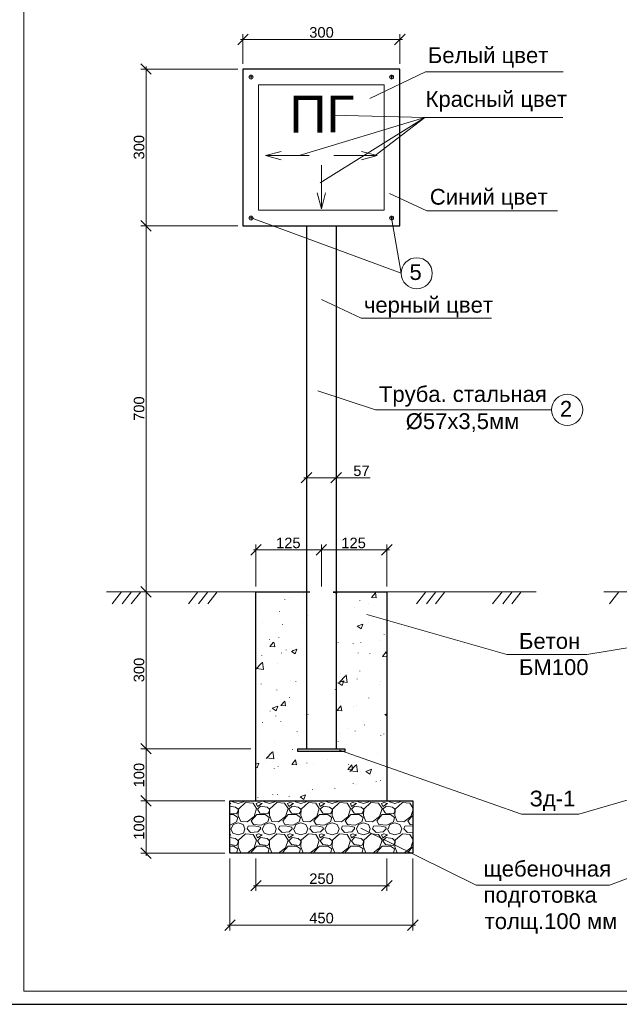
# Model space of a CAD drawing. Extents: x 0 to 361260, y 0 to 4201817.
# Tile 7 of 256: x 360168 to 360394, y 4193839 to 4194209. Entities that reach past the tile are written whole.
import ezdxf

# ---------------------------------------------------------------- set-up
doc = ezdxf.new("R2010")
doc.units = 0
doc.header["$LTSCALE"] = 0.5
doc.header["$MEASUREMENT"] = 0
for name, color, linetype in [('PDF _Геометрия', 7, 'Continuous'), ('PDF _Текст', 7, 'Continuous'), ('SHTAMP', 7, 'Continuous')]:
    doc.layers.add(name, color=color, linetype=linetype)
doc.styles.add('PDF Arial', font='arial.ttf')

msp = doc.modelspace()

# ---------------------------------------------------------------- linework, layer by layer
at = {"ltscale": 2}
msp.add_line((360149.526, 4193838.62), (360743.526, 4193838.62), dxfattribs=at)
at = {"layer": 'PDF _Геометрия', "lineweight": 13}
for points in [[(360254.026, 4194203.953), (360250.109, 4194199.953)], [(360252.026, 4194192.703), (360252.026, 4194203.953)], [(360309.109, 4194199.953), (360313.109, 4194203.953)], [(360311.109, 4194192.703), (360311.109, 4194203.953)], [(360251.109, 4194201.953), (360312.109, 4194201.953)], [(360217.443, 4194188.786), (360213.526, 4194192.703)], [(360250.109, 4194190.786), (360213.526, 4194190.786)], [(360215.526, 4194191.786), (360215.526, 4194130.703)], [(360299.859, 4194179.703), (360320.776, 4194189.786), (360372.693, 4194189.786)], [(360254.359, 4194187.786), (360255.943, 4194187.786)], [(360255.109, 4194188.62), (360255.109, 4194187.036)], [(360308.859, 4194187.786), (360307.276, 4194187.786)], [(360308.026, 4194188.62), (360308.026, 4194187.036)], [(360273.193, 4194158.203), (360320.526, 4194172.536), (360281.109, 4194147.87)], [(360285.609, 4194173.453), (360320.526, 4194172.536), (360301.859, 4194158.203)], [(360320.609, 4194172.536), (360372.526, 4194172.536)], [(360266.443, 4194156.62), (360260.526, 4194158.203), (360266.443, 4194159.786)], [(360296.693, 4194159.786), (360302.609, 4194158.203), (360296.693, 4194156.62)], [(360260.526, 4194158.203), (360266.443, 4194158.203), (360276.943, 4194158.203)], [(360302.609, 4194158.203), (360296.693, 4194158.203), (360286.276, 4194158.203)], [(360281.609, 4194138.203), (360281.609, 4194144.12), (360281.609, 4194154.62)], [(360283.193, 4194144.12), (360281.609, 4194138.203), (360280.026, 4194144.12)], [(360307.276, 4194143.953), (360321.359, 4194137.37), (360370.526, 4194137.37)], [(360217.443, 4194129.786), (360213.526, 4194133.703)], [(360213.526, 4194133.703), (360217.443, 4194129.786)], [(360254.359, 4194134.703), (360255.943, 4194134.703)], [(360255.109, 4194133.87), (360255.109, 4194135.453)], [(360255.109, 4194134.703), (360311.609, 4194113.87), (360308.026, 4194134.703)], [(360308.859, 4194134.703), (360307.276, 4194134.703)], [(360308.026, 4194133.87), (360308.026, 4194135.453)], [(360250.109, 4194131.703), (360213.526, 4194131.703)], [(360250.109, 4194131.703), (360213.526, 4194131.703)], [(360215.526, 4193992.953), (360215.526, 4194132.703)], [(360281.609, 4194104.036), (360296.526, 4194097.036), (360345.693, 4194097.036)], [(360368.276, 4194062.453), (360302.026, 4194062.453), (360280.276, 4194069.62)], [(360277.943, 4194038.87), (360274.026, 4194034.953)], [(360275.026, 4194036.87), (360287.193, 4194036.87), (360300.026, 4194036.87)], [(360275.943, 4194037.203), (360275.943, 4194038.87)], [(360285.193, 4194034.953), (360289.193, 4194038.87)], [(360287.193, 4194037.203), (360287.193, 4194038.87)], [(360258.943, 4194011.703), (360255.026, 4194007.786)], [(360256.943, 4193995.953), (360256.943, 4194011.703)], [(360279.609, 4194007.786), (360283.526, 4194011.703), (360279.609, 4194007.786)], [(360304.193, 4194007.786), (360308.193, 4194011.703)], [(360306.193, 4193995.953), (360306.193, 4194011.703)], [(360256.026, 4194009.703), (360282.526, 4194009.703)], [(360280.609, 4194009.703), (360307.193, 4194009.703)], [(360217.443, 4193991.953), (360213.526, 4193995.953)], [(360213.526, 4193995.953), (360217.443, 4193991.953)], [(360256.943, 4193993.953), (360200.693, 4193993.953)], [(360206.276, 4193993.953), (360202.776, 4193989.453)], [(360210.109, 4193993.953), (360206.526, 4193989.453)], [(360213.526, 4193993.953), (360209.943, 4193989.453)], [(360250.109, 4193993.953), (360213.526, 4193993.953), (360255.026, 4193993.953)], [(360215.526, 4193933.87), (360215.526, 4193994.953)], [(360235.109, 4193993.953), (360231.526, 4193989.453)], [(360238.859, 4193993.953), (360235.359, 4193989.453)], [(360242.276, 4193993.953), (360238.776, 4193989.453)], [(360362.443, 4193993.953), (360306.193, 4193993.953)], [(360320.943, 4193993.953), (360317.359, 4193989.453)], [(360324.693, 4193993.953), (360321.193, 4193989.453)], [(360328.109, 4193993.953), (360324.609, 4193989.453)], [(360349.693, 4193993.953), (360346.109, 4193989.453)], [(360353.443, 4193993.953), (360349.943, 4193989.453)], [(360356.859, 4193993.953), (360353.359, 4193989.453)], [(360444.359, 4193993.953), (360388.026, 4193993.953)], [(360393.693, 4193993.953), (360390.109, 4193989.453)], [(360375.943, 4193970.286), (360351.443, 4193970.286), (360298.693, 4193985.37)], [(360354.693, 4193970.286), (360381.609, 4193970.286), (360451.193, 4193981.703)], [(360213.526, 4193936.87), (360217.443, 4193932.953)], [(360217.443, 4193932.953), (360213.526, 4193936.87)], [(360255.026, 4193934.87), (360213.526, 4193934.87)], [(360255.026, 4193934.87), (360213.526, 4193934.87)], [(360215.526, 4193914.203), (360215.526, 4193935.87)], [(360378.526, 4193910.203), (360356.943, 4193910.203), (360288.443, 4193934.37)], [(360356.943, 4193910.203), (360378.526, 4193910.203), (360461.526, 4193934.286)], [(360217.443, 4193913.203), (360213.526, 4193917.203)], [(360213.526, 4193917.203), (360217.443, 4193913.203)], [(360245.193, 4193915.203), (360213.526, 4193915.203)], [(360240.276, 4193915.203), (360213.526, 4193915.203)], [(360215.526, 4193894.536), (360215.526, 4193916.203)], [(360248.026, 4193915.203), (360248.193, 4193914.87), (360250.193, 4193914.286), (360252.193, 4193914.87), (360252.359, 4193915.203)], [(360256.109, 4193915.203), (360254.943, 4193915.12), (360254.859, 4193915.203)], [(360259.859, 4193915.203), (360260.026, 4193914.87), (360262.026, 4193914.286), (360264.026, 4193914.87), (360264.193, 4193915.203)], [(360267.943, 4193915.203), (360266.776, 4193915.12), (360266.693, 4193915.203)], [(360271.693, 4193915.203), (360271.859, 4193914.87), (360273.859, 4193914.286), (360275.859, 4193914.87), (360275.943, 4193915.203)], [(360279.693, 4193915.203), (360278.526, 4193915.12), (360278.443, 4193915.203)], [(360283.526, 4193915.203), (360283.609, 4193914.87), (360285.609, 4193914.286), (360287.693, 4193914.87), (360287.776, 4193915.203)], [(360291.526, 4193915.203), (360290.359, 4193915.12), (360290.276, 4193915.203)], [(360295.276, 4193915.203), (360295.443, 4193914.87), (360297.443, 4193914.286), (360299.443, 4193914.87), (360299.609, 4193915.203)], [(360303.359, 4193915.203), (360302.193, 4193915.12), (360302.109, 4193915.203)], [(360307.109, 4193915.203), (360307.276, 4193914.87), (360309.276, 4193914.286), (360311.276, 4193914.87), (360311.359, 4193915.203)], [(360316.026, 4193912.62), (360314.943, 4193914.37), (360312.109, 4193914.62), (360309.359, 4193912.12), (360309.276, 4193909.703), (360310.193, 4193907.453), (360312.693, 4193907.286), (360315.276, 4193909.286), (360316.026, 4193911.62)], [(360315.109, 4193915.203), (360314.026, 4193915.12), (360313.859, 4193915.203)], [(360247.109, 4193913.953), (360247.526, 4193914.203), (360247.109, 4193914.286)], [(360249.276, 4193912.87), (360247.109, 4193913.203)], [(360247.109, 4193910.536), (360249.609, 4193910.286), (360250.193, 4193911.37), (360250.193, 4193912.036)], [(360250.193, 4193912.036), (360249.276, 4193912.87)], [(360262.026, 4193912.036), (360261.109, 4193912.87), (360258.693, 4193913.203), (360257.526, 4193912.036)], [(360257.526, 4193912.036), (360258.443, 4193910.62), (360261.443, 4193910.286), (360262.026, 4193911.37), (360262.026, 4193912.036)], [(360273.859, 4193912.036), (360272.859, 4193912.87), (360270.526, 4193913.203), (360269.359, 4193912.036)], [(360269.359, 4193912.036), (360270.276, 4193910.62), (360273.276, 4193910.286), (360273.859, 4193911.37), (360273.859, 4193912.036)], [(360285.609, 4193912.036), (360284.693, 4193912.87), (360282.359, 4193913.203), (360281.193, 4193912.036)], [(360281.193, 4193912.036), (360282.109, 4193910.62), (360285.026, 4193910.286), (360285.609, 4193911.37), (360285.609, 4193912.036)], [(360297.443, 4193912.036), (360296.526, 4193912.87), (360294.109, 4193913.203), (360292.943, 4193912.036)], [(360292.943, 4193912.036), (360293.943, 4193910.62), (360296.859, 4193910.286), (360297.443, 4193911.37), (360297.443, 4193912.036)], [(360309.276, 4193912.036), (360308.359, 4193912.87), (360305.943, 4193913.203), (360304.776, 4193912.036)], [(360304.776, 4193912.036), (360305.693, 4193910.62), (360308.693, 4193910.286), (360309.276, 4193911.37), (360309.276, 4193912.036)], [(360247.109, 4193910.036), (360248.526, 4193910.036), (360250.109, 4193908.953), (360249.609, 4193907.286)], [(360249.609, 4193907.286), (360247.109, 4193906.036)], [(360256.026, 4193906.286), (360255.193, 4193907.703), (360257.276, 4193910.036), (360260.359, 4193910.036), (360261.943, 4193908.953), (360261.443, 4193907.286), (360258.943, 4193906.036)], [(360267.776, 4193906.286), (360267.026, 4193907.703), (360269.109, 4193910.036), (360272.193, 4193910.036), (360273.693, 4193908.953), (360273.276, 4193907.286), (360270.776, 4193906.036)], [(360279.609, 4193906.286), (360278.776, 4193907.703), (360280.943, 4193910.036), (360284.026, 4193910.036), (360285.526, 4193908.953), (360285.026, 4193907.286), (360282.609, 4193906.036)], [(360291.443, 4193906.286), (360290.609, 4193907.703), (360292.693, 4193910.036), (360295.776, 4193910.036), (360297.359, 4193908.953), (360296.859, 4193907.286), (360294.359, 4193906.036)], [(360303.276, 4193906.286), (360302.443, 4193907.703), (360304.526, 4193910.036), (360307.609, 4193910.036), (360309.109, 4193908.953), (360308.693, 4193907.286), (360306.193, 4193906.036)], [(360315.026, 4193906.286), (360314.193, 4193907.703), (360316.026, 4193909.703)], [(360247.526, 4193904.703), (360248.193, 4193903.036), (360250.193, 4193902.453), (360252.193, 4193903.036), (360252.776, 4193904.703)], [(360247.609, 4193904.703), (360248.359, 4193906.37), (360250.193, 4193906.953), (360252.109, 4193906.286), (360252.776, 4193904.703)], [(360253.609, 4193904.703), (360254.026, 4193905.703)], [(360258.693, 4193904.703), (360257.693, 4193903.536), (360254.943, 4193903.286), (360253.609, 4193904.703)], [(360256.276, 4193905.87), (360254.026, 4193905.703)], [(360258.943, 4193906.036), (360256.026, 4193906.286)], [(360258.693, 4193904.703), (360258.609, 4193905.286), (360256.276, 4193905.87)], [(360259.276, 4193904.703), (360260.026, 4193903.036), (360262.026, 4193902.453), (360264.026, 4193903.036), (360264.609, 4193904.703)], [(360259.443, 4193904.703), (360260.109, 4193906.37), (360262.026, 4193906.953)], [(360262.026, 4193906.953), (360263.943, 4193906.286)], [(360263.943, 4193906.286), (360264.609, 4193904.703)], [(360265.443, 4193904.703), (360265.776, 4193905.703)], [(360270.526, 4193904.703), (360269.443, 4193903.536), (360266.776, 4193903.286), (360265.443, 4193904.703)], [(360268.026, 4193905.87), (360265.776, 4193905.703)], [(360270.776, 4193906.036), (360267.776, 4193906.286)], [(360270.526, 4193904.703), (360270.443, 4193905.286), (360268.026, 4193905.87)], [(360271.109, 4193904.703), (360271.859, 4193903.036), (360273.859, 4193902.453), (360275.859, 4193903.036), (360276.443, 4193904.703)], [(360271.276, 4193904.703), (360271.943, 4193906.37), (360273.859, 4193906.953)], [(360273.859, 4193906.953), (360275.693, 4193906.286)], [(360275.693, 4193906.286), (360276.443, 4193904.703)], [(360277.276, 4193904.703), (360277.609, 4193905.703)], [(360282.359, 4193904.703), (360281.276, 4193903.536), (360278.526, 4193903.286), (360277.276, 4193904.703)], [(360279.859, 4193905.87), (360277.609, 4193905.703)], [(360282.609, 4193906.036), (360279.609, 4193906.286)], [(360282.359, 4193904.703), (360282.193, 4193905.286), (360279.859, 4193905.87)], [(360282.943, 4193904.703), (360283.609, 4193903.036), (360285.609, 4193902.453), (360287.693, 4193903.036), (360288.276, 4193904.703), (360287.526, 4193906.286)], [(360283.026, 4193904.703), (360283.776, 4193906.37), (360285.609, 4193906.953)], [(360285.609, 4193906.953), (360287.526, 4193906.286)], [(360289.109, 4193904.703), (360289.443, 4193905.703)], [(360294.109, 4193904.703), (360293.109, 4193903.536), (360290.359, 4193903.286), (360289.109, 4193904.703)], [(360291.693, 4193905.87), (360289.443, 4193905.703)], [(360294.359, 4193906.036), (360291.443, 4193906.286)], [(360294.109, 4193904.703), (360294.026, 4193905.286), (360291.693, 4193905.87)], [(360294.776, 4193904.703), (360295.443, 4193903.036), (360297.443, 4193902.453), (360299.443, 4193903.036), (360300.026, 4193904.703)], [(360294.859, 4193904.703), (360295.526, 4193906.37), (360297.443, 4193906.953)], [(360373.693, 4193883.536), (360339.943, 4193883.536), (360296.443, 4193904.953)], [(360297.443, 4193906.953), (360299.359, 4193906.286), (360300.026, 4193904.703)], [(360300.859, 4193904.703), (360301.193, 4193905.703)], [(360305.943, 4193904.703), (360304.859, 4193903.536), (360302.193, 4193903.286), (360300.859, 4193904.703)], [(360303.443, 4193905.87), (360301.193, 4193905.703)], [(360306.193, 4193906.036), (360303.276, 4193906.286)], [(360305.943, 4193904.703), (360305.859, 4193905.286), (360303.443, 4193905.87)], [(360309.276, 4193906.953), (360311.193, 4193906.286), (360311.859, 4193904.703), (360311.276, 4193903.036), (360309.276, 4193902.453), (360307.276, 4193903.036), (360306.526, 4193904.703)], [(360306.693, 4193904.703), (360307.359, 4193906.37), (360309.276, 4193906.953)], [(360312.693, 4193904.703), (360313.026, 4193905.703)], [(360316.026, 4193903.453), (360314.026, 4193903.286), (360312.693, 4193904.703)], [(360316.026, 4193905.703), (360315.276, 4193905.87), (360313.026, 4193905.703)], [(360316.026, 4193906.203), (360315.026, 4193906.286)], [(360352.443, 4193883.536), (360390.109, 4193883.536), (360448.943, 4193905.536)], [(360247.109, 4193902.12), (360247.526, 4193902.37), (360247.109, 4193902.453)], [(360249.276, 4193901.036), (360247.109, 4193901.37)], [(360247.109, 4193898.786), (360249.609, 4193898.453), (360250.193, 4193899.536), (360250.193, 4193900.203)], [(360250.193, 4193900.203), (360249.276, 4193901.036)], [(360253.026, 4193902.786), (360250.359, 4193900.37), (360250.193, 4193897.87), (360251.193, 4193895.62), (360253.193, 4193895.536)], [(360253.693, 4193895.536), (360256.276, 4193897.536), (360257.193, 4193900.453), (360255.859, 4193902.62), (360253.026, 4193902.87)], [(360261.109, 4193901.036), (360258.693, 4193901.453), (360257.526, 4193900.203)], [(360257.526, 4193900.203), (360258.443, 4193898.786), (360261.443, 4193898.453), (360262.026, 4193899.536), (360262.026, 4193900.203)], [(360262.026, 4193900.203), (360261.109, 4193901.036)], [(360264.859, 4193902.786), (360262.109, 4193900.37), (360262.026, 4193897.87), (360262.943, 4193895.62), (360264.943, 4193895.536)], [(360265.443, 4193895.536), (360268.026, 4193897.536), (360269.026, 4193900.453), (360267.693, 4193902.62), (360264.859, 4193902.87)], [(360273.859, 4193900.203), (360272.859, 4193901.036), (360270.526, 4193901.453), (360269.359, 4193900.203)], [(360269.359, 4193900.203), (360270.276, 4193898.786), (360273.276, 4193898.453), (360273.859, 4193899.536), (360273.859, 4193900.203)], [(360276.693, 4193902.786), (360273.943, 4193900.37), (360273.859, 4193897.87), (360274.776, 4193895.62), (360276.776, 4193895.536)], [(360277.276, 4193895.536), (360279.859, 4193897.536), (360280.776, 4193900.453), (360279.526, 4193902.62), (360276.693, 4193902.87)], [(360285.609, 4193900.203), (360284.693, 4193901.036), (360282.359, 4193901.453), (360281.193, 4193900.203)], [(360281.193, 4193900.203), (360282.109, 4193898.786), (360285.026, 4193898.453), (360285.609, 4193899.536), (360285.609, 4193900.203)], [(360288.443, 4193902.786), (360285.776, 4193900.37), (360285.609, 4193897.87), (360286.609, 4193895.62), (360288.609, 4193895.536)], [(360289.109, 4193895.536), (360291.693, 4193897.536), (360292.609, 4193900.453), (360291.276, 4193902.62), (360288.443, 4193902.87)], [(360297.443, 4193900.203), (360296.526, 4193901.036), (360294.109, 4193901.453), (360292.943, 4193900.203)], [(360292.943, 4193900.203), (360293.943, 4193898.786), (360296.859, 4193898.453), (360297.443, 4193899.536), (360297.443, 4193900.203)], [(360300.276, 4193902.786), (360297.609, 4193900.37), (360297.443, 4193897.87), (360298.359, 4193895.62), (360300.443, 4193895.536)], [(360300.943, 4193895.536), (360303.443, 4193897.536), (360304.443, 4193900.453), (360303.109, 4193902.62), (360300.276, 4193902.87)], [(360309.276, 4193900.203), (360308.359, 4193901.036), (360305.943, 4193901.453), (360304.776, 4193900.203)], [(360304.776, 4193900.203), (360305.693, 4193898.786), (360308.693, 4193898.453), (360309.276, 4193899.536), (360309.276, 4193900.203)], [(360312.109, 4193902.786), (360309.359, 4193900.37), (360309.276, 4193897.87), (360310.193, 4193895.62), (360312.193, 4193895.536)], [(360316.026, 4193900.786), (360314.943, 4193902.62), (360312.109, 4193902.87)], [(360312.693, 4193895.536), (360315.276, 4193897.536), (360316.026, 4193899.87)], [(360213.526, 4193897.536), (360217.443, 4193893.536)], [(360247.109, 4193898.203), (360248.526, 4193898.203), (360250.109, 4193897.12), (360249.609, 4193895.536)], [(360255.359, 4193895.536), (360255.193, 4193895.87), (360257.276, 4193898.203), (360260.359, 4193898.203), (360261.943, 4193897.12), (360261.443, 4193895.536)], [(360267.193, 4193895.536), (360267.026, 4193895.87), (360269.109, 4193898.203), (360272.193, 4193898.203), (360273.693, 4193897.12), (360273.276, 4193895.536)], [(360279.026, 4193895.536), (360278.776, 4193895.87), (360280.943, 4193898.203), (360284.026, 4193898.203), (360285.526, 4193897.12), (360285.026, 4193895.536)], [(360290.776, 4193895.536), (360290.609, 4193895.87), (360292.693, 4193898.203), (360295.776, 4193898.203), (360297.359, 4193897.12), (360296.859, 4193895.536)], [(360302.609, 4193895.536), (360302.443, 4193895.87), (360304.526, 4193898.203), (360307.609, 4193898.203), (360309.109, 4193897.12), (360308.693, 4193895.536)], [(360314.443, 4193895.536), (360314.193, 4193895.87), (360316.026, 4193897.87)], [(360245.193, 4193895.536), (360213.526, 4193895.536)], [(360247.109, 4193893.536), (360247.109, 4193866.453)], [(360256.943, 4193893.536), (360256.943, 4193881.286)], [(360306.193, 4193893.536), (360306.193, 4193881.286)], [(360316.026, 4193893.536), (360316.026, 4193866.453)], [(360258.943, 4193885.286), (360255.026, 4193881.286)], [(360304.193, 4193881.286), (360308.193, 4193885.286)], [(360256.026, 4193883.286), (360307.193, 4193883.286)], [(360249.109, 4193870.37), (360245.193, 4193866.453)], [(360314.026, 4193866.453), (360318.026, 4193870.37)], [(360246.193, 4193868.453), (360317.026, 4193868.453)]]:
    msp.add_lwpolyline(points, dxfattribs=at)
at = {"layer": 'PDF _Геометрия', "lineweight": 30}
for points in [[(360311.109, 4194190.786), (360252.026, 4194190.786), (360252.026, 4194131.703), (360311.109, 4194131.703)], [(360272.693, 4193934.87), (360290.443, 4193934.87), (360290.443, 4193933.87), (360272.693, 4193933.87)]]:
    msp.add_lwpolyline(points, close=True, dxfattribs=at)
at = {"layer": 'PDF _Геометрия', "lineweight": 13}
for points in [[(360305.193, 4194184.87), (360257.943, 4194184.87), (360257.943, 4194137.62), (360305.193, 4194137.62)], [(360281.609, 4194011.703), (360281.609, 4193995.953)], [(360250.359, 4193912.12), (360250.193, 4193909.703), (360251.193, 4193907.453), (360253.609, 4193907.286), (360256.276, 4193909.286), (360257.193, 4193912.286), (360255.859, 4193914.37), (360253.026, 4193914.62)], [(360257.859, 4193914.62), (360257.026, 4193914.286), (360257.526, 4193913.12), (360259.276, 4193914.203)], [(360262.109, 4193912.12), (360262.026, 4193909.703), (360262.943, 4193907.453), (360265.443, 4193907.286), (360268.026, 4193909.286), (360269.026, 4193912.286), (360267.693, 4193914.37), (360264.859, 4193914.62)], [(360269.693, 4193914.62), (360268.859, 4193914.286), (360269.359, 4193913.12), (360271.109, 4193914.203)], [(360273.943, 4193912.12), (360273.859, 4193909.703), (360274.776, 4193907.453), (360277.276, 4193907.286), (360279.859, 4193909.286), (360280.776, 4193912.286), (360279.526, 4193914.37), (360276.693, 4193914.62)], [(360281.526, 4193914.62), (360280.693, 4193914.286), (360281.193, 4193913.12), (360282.943, 4193914.203)], [(360285.776, 4193912.12), (360285.609, 4193909.703), (360286.609, 4193907.453), (360289.109, 4193907.286), (360291.693, 4193909.286), (360292.609, 4193912.286), (360291.276, 4193914.37), (360288.443, 4193914.62)], [(360293.359, 4193914.62), (360292.526, 4193914.286), (360292.943, 4193913.12), (360294.776, 4193914.203)], [(360297.609, 4193912.12), (360297.443, 4193909.703), (360298.359, 4193907.453), (360300.859, 4193907.286), (360303.443, 4193909.286), (360304.443, 4193912.286), (360303.109, 4193914.37), (360300.276, 4193914.62)], [(360305.109, 4193914.62), (360304.276, 4193914.286), (360304.776, 4193913.12), (360306.526, 4193914.203)], [(360257.859, 4193902.87), (360257.026, 4193902.453), (360257.526, 4193901.286), (360259.276, 4193902.37)], [(360269.693, 4193902.87), (360268.859, 4193902.453), (360269.359, 4193901.286), (360271.109, 4193902.37)], [(360281.526, 4193902.87), (360280.693, 4193902.453), (360281.193, 4193901.286), (360282.943, 4193902.37)], [(360293.359, 4193902.87), (360292.526, 4193902.453), (360292.943, 4193901.286), (360294.776, 4193902.37)], [(360305.109, 4193902.87), (360304.276, 4193902.453), (360304.776, 4193901.286), (360306.526, 4193902.37)]]:
    msp.add_lwpolyline(points, close=True, dxfattribs=at)
at = {"layer": 'PDF _Геометрия', "lineweight": 30}
for points in [[(360275.943, 4194131.703), (360275.943, 4193934.87)], [(360287.193, 4194131.703), (360287.193, 4193934.87)], [(360256.943, 4193915.203), (360256.943, 4193993.953), (360277.193, 4193993.953)], [(360286.026, 4193993.953), (360306.193, 4193993.953), (360306.193, 4193915.203)], [(360247.109, 4193915.203), (360316.026, 4193915.203)], [(360316.026, 4193915.203), (360316.026, 4193895.536), (360247.109, 4193895.536), (360247.109, 4193915.203)]]:
    msp.add_lwpolyline(points, dxfattribs=at)
at = {"layer": 'PDF _Геометрия', "color": 8, "lineweight": 13, "true_color": 0x757575}
for points in [[(360274.776, 4193993.12), (360274.776, 4193993.203)], [(360287.359, 4193993.953), (360287.359, 4193993.453), (360286.026, 4193993.62)], [(360267.859, 4193990.953), (360267.859, 4193991.036)], [(360269.609, 4193991.62), (360269.609, 4193991.703)], [(360296.109, 4193990.536), (360296.109, 4193990.62)], [(360299.359, 4193989.62), (360299.359, 4193989.703)], [(360265.859, 4193986.453), (360265.859, 4193986.536)], [(360276.693, 4193985.12), (360276.693, 4193985.203)], [(360293.943, 4193988.12), (360293.943, 4193988.203)], [(360304.193, 4193986.37), (360304.193, 4193986.453)], [(360259.443, 4193982.203), (360259.443, 4193982.286)], [(360266.943, 4193981.536), (360266.943, 4193981.62)], [(360274.359, 4193982.453), (360274.359, 4193982.536)], [(360295.776, 4193980.703), (360295.776, 4193980.786)], [(360305.193, 4193977.786), (360305.193, 4193977.87)], [(360262.109, 4193975.87), (360262.109, 4193975.953)], [(360263.693, 4193975.036), (360264.026, 4193973.203), (360262.193, 4193973.286), (360263.609, 4193975.036)], [(360265.526, 4193976.62), (360265.526, 4193976.703)], [(360287.943, 4193974.786), (360287.943, 4193974.87)], [(360293.609, 4193974.536), (360293.609, 4193974.62)], [(360296.443, 4193974.786), (360296.443, 4193974.87)], [(360303.859, 4193975.703), (360303.859, 4193975.786)], [(360266.609, 4193970.87), (360266.609, 4193970.953)], [(360268.359, 4193971.953), (360268.359, 4193972.036)], [(360270.276, 4193971.453), (360272.359, 4193972.286), (360271.776, 4193970.536), (360270.359, 4193971.453)], [(360270.776, 4193971.87), (360270.776, 4193971.953)], [(360295.443, 4193970.87), (360295.443, 4193970.953)], [(360299.859, 4193970.62), (360299.859, 4193970.703)], [(360306.193, 4193969.453), (360304.609, 4193969.62), (360306.026, 4193971.286), (360306.193, 4193970.37)], [(360256.943, 4193964.87), (360259.193, 4193967.203)], [(360259.193, 4193969.87), (360259.193, 4193969.953)], [(360259.776, 4193964.703), (360259.443, 4193967.453)], [(360265.193, 4193966.786), (360265.193, 4193966.87)], [(360257.193, 4193965.12), (360259.776, 4193964.703)], [(360288.693, 4193963.12), (360288.693, 4193963.203)], [(360291.276, 4193959.786), (360290.943, 4193962.62)], [(360296.026, 4193964.12), (360296.026, 4193964.203)], [(360258.859, 4193959.203), (360258.859, 4193959.286)], [(360270.026, 4193960.62), (360270.026, 4193960.703)], [(360272.026, 4193960.203), (360272.026, 4193960.286)], [(360287.776, 4193959.536), (360287.776, 4193959.62)], [(360288.443, 4193959.953), (360290.693, 4193962.286)], [(360288.693, 4193960.203), (360291.276, 4193959.786)], [(360295.026, 4193961.036), (360295.026, 4193961.12)], [(360303.526, 4193958.87), (360303.526, 4193958.953)], [(360303.943, 4193960.12), (360303.943, 4193960.203)], [(360264.859, 4193956.953), (360264.859, 4193957.036)], [(360286.776, 4193957.203), (360286.776, 4193957.286)], [(360269.526, 4193954.203), (360269.526, 4193954.286)], [(360288.276, 4193952.453), (360288.276, 4193952.536)], [(360299.443, 4193953.953), (360299.443, 4193954.036)], [(360262.276, 4193949.036), (360262.276, 4193949.12)], [(360276.609, 4193947.786), (360276.609, 4193947.87)], [(360293.859, 4193950.703), (360293.859, 4193950.786)], [(360294.693, 4193951.203), (360294.693, 4193951.286)], [(360306.193, 4193947.286), (360305.526, 4193947.703), (360306.193, 4193947.953)], [(360259.359, 4193944.786), (360259.359, 4193944.87)], [(360264.443, 4193947.12), (360264.443, 4193947.203)], [(360266.276, 4193945.12), (360266.276, 4193945.203)], [(360272.443, 4193941.203), (360272.443, 4193941.286)], [(360288.276, 4193940.536), (360288.276, 4193940.62)], [(360291.693, 4193942.286), (360291.693, 4193942.37)], [(360294.359, 4193941.453), (360294.359, 4193941.536)], [(360297.776, 4193943.786), (360297.776, 4193943.87)], [(360305.109, 4193940.37), (360305.109, 4193940.453)], [(360264.109, 4193937.286), (360264.109, 4193937.37)], [(360273.109, 4193939.786), (360273.109, 4193939.87)], [(360287.859, 4193937.453), (360287.859, 4193937.536)], [(360304.026, 4193939.87), (360304.026, 4193939.953)], [(360260.776, 4193931.203), (360263.109, 4193933.536)], [(360263.693, 4193931.036), (360263.359, 4193933.87)], [(360270.693, 4193934.453), (360270.693, 4193934.536)], [(360302.609, 4193933.12), (360302.609, 4193933.203)], [(360256.943, 4193929.036), (360258.026, 4193929.453), (360257.443, 4193927.703), (360256.943, 4193927.953)], [(360260.359, 4193930.12), (360260.359, 4193930.203)], [(360261.026, 4193931.453), (360263.693, 4193931.036)], [(360272.776, 4193929.12), (360272.776, 4193929.203)], [(360276.109, 4193929.453), (360276.109, 4193929.536)], [(360278.693, 4193929.37), (360278.693, 4193929.453)], [(360283.943, 4193930.62), (360283.943, 4193930.703)], [(360294.026, 4193931.62), (360294.026, 4193931.703)], [(360263.776, 4193927.453), (360263.776, 4193927.536)], [(360265.359, 4193928.203), (360265.359, 4193928.286)], [(360291.859, 4193928.786), (360291.859, 4193928.87)], [(360292.359, 4193926.286), (360294.609, 4193928.703)], [(360292.609, 4193926.536), (360295.193, 4193926.12)], [(360295.193, 4193926.12), (360294.859, 4193928.953)], [(360293.609, 4193921.786), (360293.609, 4193921.87)], [(360302.193, 4193922.37), (360302.193, 4193922.453)], [(360303.859, 4193922.786), (360303.859, 4193922.87)], [(360276.193, 4193918.953), (360276.193, 4193919.036)], [(360278.276, 4193919.536), (360278.276, 4193919.62)], [(360286.693, 4193919.786), (360286.693, 4193919.87)], [(360294.776, 4193921.453), (360294.776, 4193921.536)], [(360257.609, 4193916.536), (360257.609, 4193916.62)], [(360263.359, 4193917.62), (360263.359, 4193917.703)], [(360265.026, 4193917.536), (360265.026, 4193917.62)], [(360269.443, 4193916.87), (360269.443, 4193916.953)]]:
    msp.add_lwpolyline(points, dxfattribs=at)
for points in [[(360301.943, 4193993.536), (360302.276, 4193991.703), (360300.443, 4193991.786)], [(360297.193, 4193981.786), (360296.609, 4193980.036), (360295.109, 4193981.036)], [(360290.026, 4193960.37), (360289.443, 4193958.62), (360287.943, 4193959.62)], [(360267.776, 4193952.786), (360268.109, 4193950.953), (360266.359, 4193951.12)], [(360265.193, 4193950.87), (360264.609, 4193949.12), (360263.109, 4193950.12)], [(360288.943, 4193950.953), (360289.276, 4193949.12), (360287.526, 4193949.286)], [(360271.859, 4193930.62), (360272.193, 4193928.786), (360270.443, 4193928.87)], [(360293.026, 4193928.786), (360293.359, 4193926.87), (360291.609, 4193927.036)], [(360300.443, 4193927.12), (360299.859, 4193925.286), (360298.359, 4193926.286)], [(360275.609, 4193917.536), (360275.026, 4193915.786), (360273.609, 4193916.786)]]:
    msp.add_lwpolyline(points, close=True, dxfattribs=at)
at = {"layer": 'PDF _Геометрия', "lineweight": 13}
for centre, radius in [((360255.106, 4194187.764), 0.753), ((360308.023, 4194187.764), 0.753), ((360255.106, 4194134.681), 0.753), ((360308.023, 4194134.681), 0.753), ((360317.502, 4194113.865), 5.857), ((360374.169, 4194062.448), 5.857)]:
    msp.add_circle(centre, radius, dxfattribs=at)
at = {"layer": 'SHTAMP', "lineweight": 20}
for points in [[(360149.526, 4194432.62), (360990.526, 4194432.62), (360990.526, 4193838.62), (360149.526, 4193838.62)], [(360149.526, 4194432.62), (360990.526, 4194432.62), (360990.526, 4193838.62), (360149.526, 4193838.62)], [(360169.526, 4193843.62), (360169.526, 4194427.62), (360985.526, 4194427.62), (360985.526, 4193843.62)]]:
    msp.add_lwpolyline(points, close=True, dxfattribs=at)

# ---------------------------------------------------------------- texts
at = {"layer": 'PDF _Текст', "attachment_point": 7, "style": 'PDF Arial'}
for s, insert, char_height in [('300', (360277.027, 4194202.555), 3.9601), ('Белый цвет', (360321.694, 4194191.325), 5.94), ('ПГ', (360269.53, 4194166.873), 13.86), ('Красный цвет', (360320.86, 4194174.734), 5.94002), ('Синий цвет', (360322.443, 4194137.99), 5.94), ('5', (360314.777, 4194111.271), 5.94), ('черный цвет', (360297.609, 4194097.232), 5.94002), ('Труба. стальная', (360303.277, 4194063.636), 5.94002), ('2', (360371.444, 4194059.869), 5.94), ('Ø57х3,5мм', (360313.36, 4194054.121), 5.94), ('57', (360293.61, 4194037.472), 3.9601), ('125', (360264.528, 4194010.305), 3.9601), ('125', (360289.112, 4194010.305), 3.9601), ('Бетон', (360356.028, 4193972.358), 5.94), ('БМ100', (360356.028, 4193962.52), 5.94), ('Зд-1', (360360.028, 4193911.409), 5.94), ('щебеночная', (360342.694, 4193884.991), 5.94), ('250', (360277.027, 4193883.886), 3.9601), ('подготовка', (360342.694, 4193875.158), 5.94), ('450', (360277.027, 4193869.051), 3.9601), ('толщ.100 мм', (360343.109, 4193865.24), 5.94002)]:
    msp.add_mtext(s, dxfattribs=dict(at, insert=insert, char_height=char_height))
at = {"layer": 'PDF _Текст', "char_height": 3.9601, "attachment_point": 7, "rotation": 90, "style": 'PDF Arial'}
for s, insert in [('300', (360214.931, 4194156.707)), ('700', (360214.928, 4194058.289)), ('300', (360214.931, 4193959.872)), ('100', (360214.928, 4193920.287)), ('100', (360214.928, 4193900.62))]:
    msp.add_mtext(s, dxfattribs=dict(at, insert=insert))

doc.saveas('drawing.dxf')
